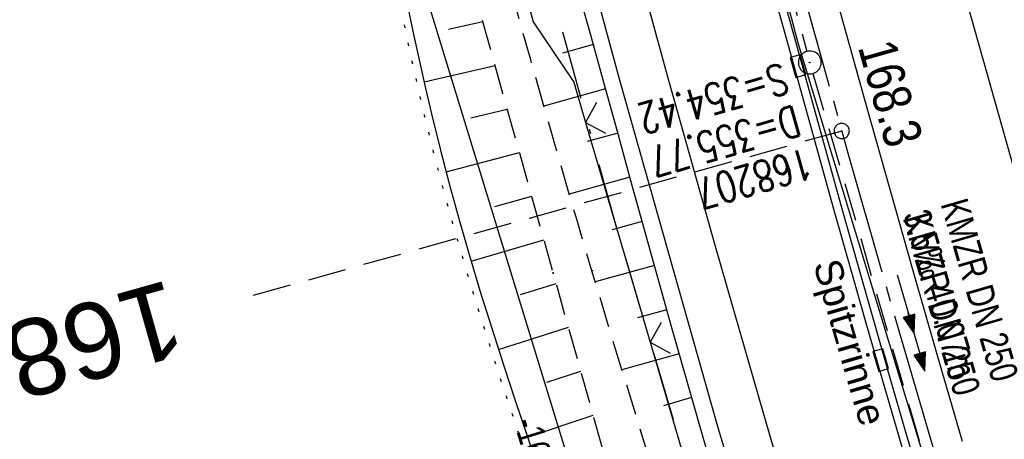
# Model space of a CAD drawing. Extents: x 508896 to 509497, y 457065 to 458031.
# Tile 25 of 45: x 509041 to 509106, y 457726 to 457753. Entities that reach past the tile are written whole.
import ezdxf
from ezdxf.enums import TextEntityAlignment as Align

# ---------------------------------------------------------------- set-up
doc = ezdxf.new("R2010")
doc.units = 0
doc.header["$LTSCALE"] = 10
doc.header["$MEASUREMENT"] = 0
for name, pattern in [('ACAD_ISO16W100', [73, 15, -6.5, 15, -6.5, 15, -7, 1, -7]), ('ACHSE', [5.5, 4, -0.5, 0.5, -0.5]), ('LT00', [0]), ('LT11', [0.3, 0.2, -0.1]), ('LT17', [0.15, 0.1, -0.05]), ('PUNKTX2_STR', [0.6, 0.1, -0.5]), ('STRICHLINIE2', [0.375, 0.25, -0.125])]:
    doc.linetypes.add(name, pattern=pattern)
doc.layers.get('0').update_dxf_attribs({"linetype": 'LT00'})
for name, color, linetype in [('--EK_FBR', 1, 'LT00'), ('--EK_Halt-Pfeil', 4, 'LT00'), ('--EK_Haltung', 7, 'STRICHLINIE2'), ('--EK_Haltung-Text', 140, 'LT00'), ('--EK_Schacht-Text', 5, 'LT00'), ('--EK_ST-93-1', 30, 'LT17'), ('--EL_DFK_AB_L', 21, 'LT00'), ('--EL_Halt-Pfeil', 4, 'LT00'), ('--EL_Haltung', 182, 'STRICHLINIE2'), ('--EL_Haltung-Text', 182, 'LT00'), ('--WASSER_GRENZE', 180, 'PUNKTX2_STR'), ('-AX-093', 35, 'ACHSE'), ('-ST-93-1', 250, 'LT00'), ('ABSTAND', 8, 'LT00'), ('BAB-KABEL', 220, 'ACAD_ISO16W100'), ('DFK_AB_L', 21, 'LT00'), ('RINNE_TEXT', 11, 'Continuous'), ('V113_AFBR_BAB', 250, 'LT00'), ('V113_BOESCH', 250, 'LT00'), ('V113_BOSCHUNG', 250, 'LT00'), ('V113_FELDWEG', 250, 'LT11'), ('V113_H_BORD', 8, 'LT00'), ('V113_KA_PRUF', 182, 'LT00'), ('V113_LD_MARK', 250, 'LT00'), ('V113_RINNE', 182, 'LT00'), ('V113_SINKK', 182, 'LT00'), ('V113_ZAUN', 40, 'LT00')]:
    doc.layers.add(name, color=color, linetype=linetype)
doc.styles.add('Arial', font='ARIAL.TTF')
doc.styles.add('Beschrift', font='ARIAL.TTF')
doc.styles.add('Haltungsbeschriftung', font='ARIAL.TTF', dxfattribs={"width": 0.75})
doc.styles.add('schachtbeschriftung', font='romans.shx', dxfattribs={"width": 0.75, "height": 2})
doc.styles.get("Standard").update_dxf_attribs({"font": 'ARIAL.TTF'})

# ---------------------------------------------------------------- blocks, each defined once
blk = doc.blocks.new('SYMB0003')
at = {"color": 0, "linetype": 'ByBlock'}
for p, q in [((-0.015712, 0), (0.010166, 0.012015)), ((0, -0.021257), (-0.015712, 0)), ((0.010166, 0.012015), (0, -0.021257))]:
    blk.add_line(p, q, dxfattribs=at)
for points in [[(-0.031395, 0.499013), (-0.093691, 0.491144), (-0.154509, 0.475528), (-0.21289, 0.452414), (-0.267913, 0.422164), (-0.318712, 0.385257), (-0.364484, 0.342274), (-0.404509, 0.293893), (-0.438154, 0.240877), (-0.464888, 0.184062), (-0.484292, 0.124345), (-0.496058, 0.062667), (-0.5, 0)], [(0.5, 0), (0.496057, 0.062667), (0.484292, 0.124345), (0.464888, 0.184062), (0.438153, 0.240877), (0.404509, 0.293893), (0.364484, 0.342274), (0.318712, 0.385257), (0.267913, 0.422164), (0.21289, 0.452414), (0.154509, 0.475528), (0.093691, 0.491144), (0.031395, 0.499013), (-0.031395, 0.499013)], [(-0.5, 0), (-0.496058, -0.062667), (-0.484292, -0.124345), (-0.464888, -0.184062), (-0.438154, -0.240877), (-0.404509, -0.293893), (-0.364485, -0.342274), (-0.318712, -0.385257), (-0.267914, -0.422164), (-0.21289, -0.452414), (-0.154509, -0.475529), (-0.093691, -0.491144), (-0.031395, -0.499014), (0.031395, -0.499014)], [(0.031395, -0.499014), (0.093691, -0.491144), (0.154509, -0.475529), (0.21289, -0.452414), (0.267914, -0.422164), (0.318712, -0.385257), (0.364485, -0.342274), (0.404509, -0.293893), (0.438154, -0.240877), (0.464889, -0.184062), (0.484292, -0.124345), (0.496058, -0.062667), (0.5, 0)]]:
    blk.add_lwpolyline(points, dxfattribs=at)
blk = doc.blocks.new('SYMB0011')
at = {"color": 0, "linetype": 'ByBlock'}
for p, q in [((0.5, 0), (-0.5, 0)), ((0, 0.5), (0, -0.5))]:
    blk.add_line(p, q, dxfattribs=at)
blk = doc.blocks.new('SYMB0024')
at = {"color": 0, "linetype": 'ByBlock'}
for p, q in [((-0.5, 0.5), (0, 0)), ((0, 0), (0.5, 0.5))]:
    blk.add_line(p, q, dxfattribs=at)
blk = doc.blocks.new('SYMB0652')
at = {"color": 0, "linetype": 'ByBlock'}
blk.add_lwpolyline([(-0.15, -0.075), (0.15, -0.075), (0.15, 0.075), (-0.15, 0.075), (-0.15, -0.075)], dxfattribs=at)
blk = doc.blocks.new('SYMB0070')
at = {"color": 0, "linetype": 'ByBlock'}
for p, q in [((-0.5, 0), (0.2, 0)), ((0.5, 0), (0.2, 0.1)), ((0.2, 0.1), (0.2, 0)), ((0.468, 0), (0.21, 0.086)), ((0.21, 0.086), (0.21, -0.086)), ((0.21, -0.086), (0.468, 0)), ((0.22, -0.072), (0.437, 0)), ((0.23, -0.058), (0.405, 0)), ((0.24, -0.045), (0.374, 0)), ((0.342, 0), (0.25, 0.031)), ((0.25, 0.031), (0.25, -0.031)), ((0.25, -0.031), (0.342, 0)), ((0.26, -0.017), (0.31, 0)), ((0.27, -0.003), (0.279, 0))]:
    blk.add_line(p, q, dxfattribs=at)
for points in [[(0.2, 0), (0.2, -0.1), (0.5, 0)], [(0.437, 0), (0.22, 0.072), (0.22, -0.072)], [(0.405, 0), (0.23, 0.058), (0.23, -0.058)], [(0.374, 0), (0.24, 0.045), (0.24, -0.045)], [(0.31, 0), (0.26, 0.017), (0.26, -0.017)], [(0.279, 0), (0.27, 0.003), (0.27, -0.003)]]:
    blk.add_lwpolyline(points, dxfattribs=at)
blk = doc.blocks.new('SYMB2')
at = {"color": 0, "linetype": 'ByBlock', "flags": 128}
for points in [[(-0.031395, 0.499013), (-0.093691, 0.491144), (-0.154509, 0.475528), (-0.21289, 0.452414), (-0.267913, 0.422164), (-0.318712, 0.385257), (-0.364484, 0.342274), (-0.404509, 0.293893), (-0.438154, 0.240877), (-0.464888, 0.184062), (-0.484292, 0.124345), (-0.496058, 0.062667), (-0.5, 0)], [(-0.5, 0), (-0.496058, -0.062667), (-0.484292, -0.124345), (-0.464888, -0.184062), (-0.438154, -0.240877), (-0.404509, -0.293893), (-0.364485, -0.342274), (-0.318712, -0.385257), (-0.267914, -0.422164), (-0.21289, -0.452414), (-0.154509, -0.475529), (-0.093691, -0.491144), (-0.031395, -0.499014), (0.031395, -0.499014)], [(0.5, 0), (0.496057, 0.062667), (0.484292, 0.124345), (0.464888, 0.184062), (0.438153, 0.240877), (0.404509, 0.293893), (0.364484, 0.342274), (0.318712, 0.385257), (0.267913, 0.422164), (0.21289, 0.452414), (0.154509, 0.475528), (0.093691, 0.491144), (0.031395, 0.499013), (-0.031395, 0.499013)], [(0.031395, -0.499014), (0.093691, -0.491144), (0.154509, -0.475529), (0.21289, -0.452414), (0.267914, -0.422164), (0.318712, -0.385257), (0.364485, -0.342274), (0.404509, -0.293893), (0.438154, -0.240877), (0.464889, -0.184062), (0.484292, -0.124345), (0.496058, -0.062667), (0.5, 0)]]:
    blk.add_lwpolyline(points, dxfattribs=at)

msp = doc.modelspace()

# ---------------------------------------------------------------- linework, layer by layer
at = {"layer": '--EK_FBR'}
msp.add_lwpolyline([(509093.657, 457704.002), (509086.933, 457726.568), (509080.559, 457749.081), (509074.608, 457770.998), (509068.782, 457793.524), (509062.994, 457817.153), (509057.11, 457842.371), (509053.614, 457857.897), (509049.251, 457878.459), (509044.777, 457900.436), (509040.408, 457923.488), (509036.279, 457946.653), (509032.268, 457970.926), (509030.876, 457980.072)], dxfattribs=at)
at = {"layer": '--EK_FBR', "linetype": 'LT11', "flags": 128}
for points in [[(508989.753, 457685.293), (508989.904, 457685.137), (508991.715, 457683.284), (508993.535, 457681.44), (508995.365, 457679.605), (508997.207, 457677.783), (508999.062, 457675.975), (509000.933, 457674.184), (509002.821, 457672.411), (509004.729, 457670.66), (509006.657, 457668.932), (509009.209, 457666.713), (509011.799, 457664.54), (509014.43, 457662.415), (509017.1, 457660.338), (509019.811, 457658.313), (509022.562, 457656.342), (509024.069, 457655.299), (509025.588, 457654.276), (509027.122, 457653.275), (509028.673, 457652.3), (509030.241, 457651.355), (509031.828, 457650.442), (509033.435, 457649.564), (509035.063, 457648.725), (509036.715, 457647.929), (509038.595, 457647.089), (509040.503, 457646.308), (509042.436, 457645.588), (509044.392, 457644.929), (509046.366, 457644.335), (509048.358, 457643.807), (509050.363, 457643.346), (509052.38, 457642.954), (509054.404, 457642.634), (509055.816, 457642.453), (509057.23, 457642.3), (509058.646, 457642.17), (509060.064, 457642.056), (509061.484, 457641.952), (509062.905, 457641.852), (509064.328, 457641.748), (509065.753, 457641.635), (509067.178, 457641.507), (509068.604, 457641.356), (509070.03, 457641.177), (509071.028, 457641.034), (509072.026, 457640.881), (509073.022, 457640.728), (509074.018, 457640.583), (509075.012, 457640.454), (509076.004, 457640.35), (509076.994, 457640.278), (509077.98, 457640.247), (509078.963, 457640.266), (509080.021, 457640.347), (509081.076, 457640.488), (509082.127, 457640.679), (509083.176, 457640.913), (509084.222, 457641.18), (509085.268, 457641.474), (509086.313, 457641.784), (509087.359, 457642.104), (509088.405, 457642.425), (509089.453, 457642.739), (509090.397, 457643.01), (509091.339, 457643.277), (509092.277, 457643.548), (509093.208, 457643.832), (509094.129, 457644.136), (509095.037, 457644.469), (509095.928, 457644.839), (509096.8, 457645.255), (509097.65, 457645.725), (509098.373, 457646.187), (509099.069, 457646.695), (509099.731, 457647.249), (509100.351, 457647.847), (509100.921, 457648.488), (509101.434, 457649.171), (509101.883, 457649.895), (509102.227, 457650.582), (509102.516, 457651.296), (509102.75, 457652.03), (509102.934, 457652.779), (509103.068, 457653.537), (509103.174, 457654.525), (509103.21, 457655.516), (509103.183, 457656.509), (509103.099, 457657.503), (509102.966, 457658.494), (509102.792, 457659.482), (509102.582, 457660.465), (509102.345, 457661.441), (509101.967, 457662.828), (509101.552, 457664.2), (509101.107, 457665.558), (509100.636, 457666.905), (509100.145, 457668.243), (509099.641, 457669.576), (509099.129, 457670.904), (509098.615, 457672.23), (509098.105, 457673.557), (509097.604, 457674.888), (509097.118, 457676.224), (509096.567, 457677.819), (509096.041, 457679.423), (509095.538, 457681.036), (509095.053, 457682.656), (509094.584, 457684.282), (509094.125, 457685.912), (509093.675, 457687.545), (509093.228, 457689.179), (509092.781, 457690.814), (509092.331, 457692.448), (509091.875, 457694.079), (509091.253, 457696.24), (509090.615, 457698.395), (509089.965, 457700.545), (509089.304, 457702.692), (509088.636, 457704.836), (509087.963, 457706.979), (509086.925, 457710.275), (509085.885, 457713.57), (509084.845, 457716.866), (509083.807, 457720.162), (509082.774, 457723.461), (509081.747, 457726.761), (509080.728, 457730.063), (509079.72, 457733.369), (509078.724, 457736.679), (509077.703, 457740.127), (509076.695, 457743.58), (509075.7, 457747.036), (509074.715, 457750.495), (509073.739, 457753.957), (509072.77, 457757.421), (509071.806, 457760.886), (509070.764, 457764.65), (509069.728, 457768.415), (509068.699, 457772.182), (509067.679, 457775.952), (509066.669, 457779.724), (509065.672, 457783.499), (509064.689, 457787.278), (509063.721, 457791.061), (509063.058, 457793.692), (509062.399, 457796.325), (509061.742, 457798.958), (509061.084, 457801.59), (509060.42, 457804.222), (509059.748, 457806.851), (509059.064, 457809.478), (509058.365, 457812.101), (509057.868, 457813.925), (509057.365, 457815.749), (509056.861, 457817.572), (509056.359, 457819.395), (509055.863, 457821.22), (509055.376, 457823.047), (509054.902, 457824.876), (509054.445, 457826.71), (509054.007, 457828.548), (509053.558, 457830.554), (509053.132, 457832.565), (509052.726, 457834.581), (509052.337, 457836.601), (509051.958, 457838.623), (509051.587, 457840.647), (509051.219, 457842.672), (509050.85, 457844.696), (509050.476, 457846.72), (509049.481, 457851.872), (509048.425, 457857.011), (509047.311, 457862.137), (509046.14, 457867.251), (509045.59, 457869.571), (509045.03, 457871.89), (509044.465, 457874.207), (509043.897, 457876.523), (509043.327, 457878.839), (509042.76, 457881.156), (509042.197, 457883.474), (509041.642, 457885.793), (509041.097, 457888.114), (509040.564, 457890.438), (509039.855, 457893.643), (509039.174, 457896.853), (509038.517, 457900.069), (509037.883, 457903.29), (509037.269, 457906.515), (509036.673, 457909.744), (509036.094, 457912.975), (509035.529, 457916.21), (509034.975, 457919.447), (509034.431, 457922.685), (509033.894, 457925.924), (509033.274, 457929.705), (509032.66, 457933.487), (509032.048, 457937.268), (509031.437, 457941.05), (509030.825, 457944.831), (509030.073, 457949.46), (509029.318, 457954.088), (509028.561, 457958.716), (509027.805, 457963.344), (509027.05, 457967.973), (509026.298, 457972.601), (509025.55, 457977.231), (509025.432, 457977.97)], [(508987.937, 457689.995), (508989.424, 457688.466), (508991.441, 457686.406), (508993.467, 457684.355), (508995.505, 457682.316), (508997.558, 457680.292), (508999.626, 457678.284), (509001.712, 457676.295), (509003.819, 457674.328), (509005.947, 457672.385), (509008.1, 457670.469), (509010.635, 457668.28), (509013.206, 457666.132), (509015.814, 457664.03), (509018.459, 457661.974), (509021.143, 457659.969), (509023.867, 457658.017), (509025.367, 457656.977), (509026.881, 457655.957), (509028.41, 457654.959), (509029.954, 457653.987), (509031.516, 457653.042), (509033.097, 457652.13), (509034.698, 457651.251), (509036.32, 457650.41), (509037.966, 457649.61), (509039.762, 457648.797), (509041.584, 457648.037), (509043.43, 457647.334), (509045.296, 457646.691), (509047.181, 457646.111), (509049.082, 457645.598), (509050.997, 457645.154), (509052.924, 457644.783), (509054.86, 457644.488), (509056.111, 457644.339), (509057.364, 457644.217), (509058.62, 457644.117), (509059.878, 457644.034), (509061.137, 457643.962), (509062.398, 457643.895), (509063.66, 457643.829), (509064.924, 457643.757), (509066.188, 457643.674), (509067.452, 457643.574), (509068.716, 457643.453), (509069.981, 457643.304), (509070.988, 457643.165), (509071.995, 457643.013), (509073, 457642.858), (509074.004, 457642.709), (509075.007, 457642.574), (509076.008, 457642.463), (509077.006, 457642.384), (509078.001, 457642.346), (509078.993, 457642.358), (509079.991, 457642.427), (509080.985, 457642.549), (509081.976, 457642.718), (509082.966, 457642.926), (509083.954, 457643.169), (509084.94, 457643.439), (509085.926, 457643.729), (509086.911, 457644.033), (509087.897, 457644.345), (509088.884, 457644.658), (509089.77, 457644.936), (509090.654, 457645.217), (509091.53, 457645.509), (509092.397, 457645.818), (509093.248, 457646.152), (509094.081, 457646.518), (509094.893, 457646.924), (509095.678, 457647.377), (509096.433, 457647.885), (509097.03, 457648.35), (509097.599, 457648.855), (509098.132, 457649.398), (509098.624, 457649.978), (509099.068, 457650.594), (509099.458, 457651.243), (509099.783, 457651.905), (509100.052, 457652.592), (509100.269, 457653.297), (509100.434, 457654.014), (509100.569, 457654.892), (509100.639, 457655.776), (509100.649, 457656.666), (509100.607, 457657.558), (509100.518, 457658.451), (509100.389, 457659.342), (509100.226, 457660.229), (509100.035, 457661.109), (509099.699, 457662.448), (509099.318, 457663.768), (509098.9, 457665.073), (509098.45, 457666.364), (509097.974, 457667.646), (509097.479, 457668.918), (509096.971, 457670.186), (509096.456, 457671.45), (509095.941, 457672.714), (509095.431, 457673.98), (509094.934, 457675.25), (509094.271, 457677.027), (509093.638, 457678.815), (509093.031, 457680.613), (509092.446, 457682.42), (509091.878, 457684.233), (509091.323, 457686.051), (509090.775, 457687.872), (509090.23, 457689.694), (509089.684, 457691.516), (509089.132, 457693.335), (509088.511, 457695.345), (509087.879, 457697.351), (509087.241, 457699.355), (509086.599, 457701.357), (509085.957, 457703.359), (509085.318, 457705.361), (509084.684, 457707.365), (509083.684, 457710.589), (509082.704, 457713.819), (509081.742, 457717.056), (509080.794, 457720.297), (509079.859, 457723.542), (509078.934, 457726.79), (509078.016, 457730.04), (509077.102, 457733.291), (509076.19, 457736.543), (509075.09, 457740.463), (509073.99, 457744.382), (509072.892, 457748.302), (509071.797, 457752.222), (509070.706, 457756.144), (509069.621, 457760.067), (509067.555, 457767.611), (509065.516, 457775.162), (509063.503, 457782.72), (509061.516, 457790.284), (509060.769, 457793.15), (509060.024, 457796.016), (509059.278, 457798.882), (509058.528, 457801.747), (509057.772, 457804.611), (509057.008, 457807.473), (509056.234, 457810.332), (509055.691, 457812.308), (509055.147, 457814.283), (509054.606, 457816.259), (509054.071, 457818.237), (509053.548, 457820.217), (509053.042, 457822.2), (509052.555, 457824.188), (509052.094, 457826.182), (509051.663, 457828.168), (509051.256, 457830.159), (509050.87, 457832.155), (509050.499, 457834.155), (509050.139, 457836.157), (509049.786, 457838.16), (509049.435, 457840.165), (509049.082, 457842.168), (509048.722, 457844.171), (509048.351, 457846.171), (509047.861, 457848.691), (509047.349, 457851.207), (509046.818, 457853.719), (509046.271, 457856.228), (509045.711, 457858.734), (509045.14, 457861.237), (509044.562, 457863.739), (509043.98, 457866.24), (509043.289, 457869.2), (509042.598, 457872.159), (509041.909, 457875.119), (509041.224, 457878.08), (509040.545, 457881.042), (509039.874, 457884.006), (509039.213, 457886.972), (509038.564, 457889.94), (509037.346, 457895.687), (509036.18, 457901.445), (509035.062, 457907.213), (509033.993, 457912.99), (509032.97, 457918.776), (509031.993, 457924.569), (509031.553, 457927.268), (509031.121, 457929.969), (509030.694, 457932.671), (509030.27, 457935.373), (509029.848, 457938.075), (509029.425, 457940.777), (509028.998, 457943.479), (509028.424, 457947.064), (509027.843, 457950.648), (509027.257, 457954.231), (509026.668, 457957.814), (509026.077, 457961.397), (509025.487, 457964.979), (509024.901, 457968.562), (509024.319, 457972.146), (509023.744, 457975.731), (509023.508, 457977.226)]]:
    msp.add_lwpolyline(points, dxfattribs=at)
at = {"layer": '--EK_FBR', "color": 2}
msp.add_lwpolyline([(509083.854, 457795.517), (509085.065, 457790.774), (509086.285, 457786.033), (509087.515, 457781.295), (509088.758, 457776.56), (509090.347, 457770.582), (509091.956, 457764.609), (509093.584, 457758.641), (509095.23, 457752.678), (509096.715, 457747.351), (509098.214, 457742.027), (509099.727, 457736.707), (509101.255, 457731.392), (509102.957, 457725.537)], dxfattribs=at)
at = {"layer": '--EK_Haltung'}
for p, q in [((509082.787, 457788.413), (509092.788, 457751.043)), ((509093.19, 457749.598), (509103.908, 457712.542))]:
    msp.add_line(p, q, dxfattribs=at)
at = {"layer": '--EK_ST-93-1', "ltscale": 2.5}
msp.add_line((509095.074, 457745.836), (509056.553, 457735.075), dxfattribs=at)
at = {"layer": '--EL_DFK_AB_L'}
msp.add_line((509053.87, 457800.382), (509101.521, 457644.777), dxfattribs=at)
at = {"layer": '--EL_Haltung'}
for p, q in [((509082.787, 457788.413), (509092.788, 457751.043)), ((509093.19, 457749.598), (509103.908, 457712.542))]:
    msp.add_line(p, q, dxfattribs=at)
at = {"layer": '--WASSER_GRENZE', "ltscale": 0.2, "flags": 128}
msp.add_lwpolyline([(509018.9, 457975.447), (509018.933, 457975.219), (509019.513, 457971.115), (509019.847, 457968.675), (509020.176, 457966.233), (509020.504, 457963.791), (509020.834, 457961.348), (509021.171, 457958.905), (509021.517, 457956.464), (509021.876, 457954.025), (509022.252, 457951.588), (509022.648, 457949.154), (509023.068, 457946.724), (509023.516, 457944.299), (509023.995, 457941.879), (509024.371, 457940.094), (509024.762, 457938.312), (509025.164, 457936.534), (509025.574, 457934.759), (509025.988, 457932.985), (509026.404, 457931.212), (509026.816, 457929.44), (509027.222, 457927.667), (509027.618, 457925.894), (509028.233, 457923.011), (509028.816, 457920.122), (509029.369, 457917.227), (509029.896, 457914.326), (509030.399, 457911.42), (509030.882, 457908.51), (509031.346, 457905.595), (509031.795, 457902.678), (509032.231, 457899.757), (509032.658, 457896.834), (509033.079, 457893.909), (509033.496, 457890.983), (509033.911, 457888.056), (509034.329, 457885.129), (509034.752, 457882.202), (509035.182, 457879.277), (509035.623, 457876.352), (509036.077, 457873.43), (509036.547, 457870.51), (509037.037, 457867.593), (509037.549, 457864.679), (509038.274, 457860.771), (509039.043, 457856.87), (509039.852, 457852.977), (509040.7, 457849.093), (509041.584, 457845.216), (509042.503, 457841.346), (509043.453, 457837.485), (509044.434, 457833.63), (509045.443, 457829.782), (509046.478, 457825.942), (509047.537, 457822.108), (509048.618, 457818.28), (509049.719, 457814.459), (509050.837, 457810.643), (509051.971, 457806.834), (509052.791, 457804.109), (509053.615, 457801.386), (509054.44, 457798.665), (509055.263, 457795.943), (509056.082, 457793.221), (509056.894, 457790.497), (509057.804, 457787.398), (509058.699, 457784.294), (509059.577, 457781.186), (509060.435, 457778.073), (509061.272, 457774.954), (509062.085, 457771.829), (509062.873, 457768.699), (509063.633, 457765.562), (509064.363, 457762.418), (509065.061, 457759.267), (509065.44, 457757.495), (509065.812, 457755.72), (509066.183, 457753.944), (509066.558, 457752.168), (509066.94, 457750.392), (509067.335, 457748.618), (509067.747, 457746.846), (509068.333, 457744.47), (509068.955, 457742.103), (509069.609, 457739.744), (509070.292, 457737.393), (509071, 457735.049), (509071.73, 457732.712), (509072.479, 457730.381), (509073.243, 457728.055), (509074.02, 457725.733), (509074.806, 457723.416), (509075.597, 457721.101), (509076.391, 457718.789), (509077.184, 457716.479), (509077.972, 457714.169), (509078.753, 457711.861), (509079.524, 457709.552), (509080.281, 457707.242), (509081.074, 457704.762), (509081.852, 457702.278), (509082.616, 457699.789), (509083.37, 457697.296), (509084.117, 457694.796), (509084.861, 457692.29), (509085.604, 457689.777), (509086.35, 457687.255), (509087.101, 457684.725), (509087.862, 457682.185), (509088.298, 457680.736), (509088.734, 457679.287), (509089.164, 457677.837), (509089.583, 457676.387), (509089.987, 457674.939), (509090.372, 457673.492), (509090.733, 457672.048), (509091.065, 457670.607), (509091.364, 457669.17), (509091.625, 457667.738), (509091.843, 457666.312), (509092.016, 457664.891), (509092.117, 457663.768), (509092.193, 457662.642), (509092.249, 457661.511), (509092.291, 457660.372), (509092.325, 457659.221), (509092.357, 457658.056), (509092.393, 457656.873), (509092.439, 457655.663), (509092.568, 457654.321), (509092.638, 457653.21), (509092.762, 457651.326), (509092.816, 457650.752), (509092.854, 457650.192), (509092.864, 457649.655), (509092.838, 457649.148), (509092.765, 457648.676), (509092.641, 457648.247), (509092.457, 457647.86), (509092.202, 457647.509), (509091.943, 457647.257), (509091.631, 457647.027), (509091.283, 457646.832), (509090.916, 457646.68), (509090.544, 457646.578), (509090.187, 457646.532), (509089.862, 457646.542), (509089.516, 457646.625), (509089.191, 457646.779), (509088.858, 457646.884), (509088.556, 457647.089), (509088.152, 457647.346), (509087.761, 457647.822), (509087.427, 457648.197), (509086.929, 457648.647), (509086.617, 457649.096), (509086.297, 457649.53), (509085.676, 457650.263), (509085.014, 457650.905), (509084.31, 457651.461), (509083.565, 457651.934), (509082.782, 457652.328), (509081.963, 457652.651), (509081.112, 457652.911), (509080.234, 457653.116), (509079.334, 457653.273), (509078.415, 457653.39), (509077.484, 457653.474), (509076.543, 457653.533), (509075.599, 457653.575), (509074.655, 457653.607), (509073.296, 457653.649), (509071.949, 457653.692), (509070.612, 457653.74), (509069.286, 457653.8), (509067.969, 457653.875), (509066.664, 457653.972), (509065.368, 457654.095), (509064.082, 457654.25), (509062.806, 457654.441), (509061.54, 457654.673), (509060.284, 457654.953), (509058.805, 457655.351), (509057.34, 457655.817), (509055.89, 457656.347), (509054.454, 457656.937), (509053.033, 457657.583), (509051.628, 457658.279), (509050.24, 457659.022), (509048.867, 457659.806), (509047.512, 457660.628), (509046.174, 457661.482), (509044.854, 457662.365), (509043.553, 457663.272), (509042.27, 457664.198), (509040.789, 457665.303), (509039.331, 457666.426), (509037.893, 457667.563), (509036.471, 457668.712), (509035.06, 457669.87), (509033.659, 457671.033), (509032.263, 457672.199), (509030.868, 457673.365), (509029.472, 457674.528), (509028.071, 457675.684), (509025.277, 457677.944), (509022.45, 457680.171), (509019.591, 457682.364), (509016.702, 457684.527), (509013.783, 457686.66), (509010.836, 457688.765), (509007.862, 457690.844), (509006.16, 457692.015), (509004.453, 457693.181), (509002.744, 457694.345), (509001.035, 457695.511), (508999.33, 457696.681), (508997.633, 457697.858), (508995.945, 457699.046), (508994.27, 457700.247), (508992.611, 457701.465), (508990.97, 457702.703), (508989.352, 457703.964), (508987.759, 457705.251), (508986.194, 457706.567), (508984.66, 457707.916), (508983.161, 457709.299), (508981.698, 457710.722), (508980.276, 457712.185), (508979.234, 457713.314), (508978.7, 457713.916)], dxfattribs=at)
at = {"layer": '-AX-093', "ltscale": 0.2}
msp.add_lwpolyline([(509043.273, 457984.858), (509044.222, 457978.663), (509046.216, 457966.188), (509048.288, 457953.726), (509050.439, 457941.277), (509052.669, 457928.842), (509054.977, 457916.422), (509057.364, 457904.016), (509059.83, 457891.626), (509062.374, 457879.251), (509064.996, 457866.893), (509067.697, 457854.552), (509070.475, 457842.228), (509073.332, 457829.922), (509076.266, 457817.634), (509079.279, 457805.365), (509082.369, 457793.116), (509085.536, 457780.886), (509088.781, 457768.676), (509092.103, 457756.488), (509095.502, 457744.32), (509098.978, 457732.175), (509102.531, 457720.051)], dxfattribs=at)
at = {"layer": 'BAB-KABEL', "ltscale": 0.03, "flags": 128}
msp.add_lwpolyline([(509027.439, 457978.744), (509029.992, 457962.287), (509036.078, 457925.561), (509042.53, 457891.088), (509050.199, 457856.608), (509058.308, 457823.548), (509063.573, 457801.983), (509070.716, 457774.03), (509076.001, 457755.232), (509080.344, 457739.422), (509090.908, 457703.838), (509097.734, 457681.362), (509107.502, 457647.716), (509111.875, 457634.115), (509120.021, 457610.435), (509126.819, 457590.343), (509133.907, 457568.294), (509141.674, 457548.685), (509152.536, 457521.068), (509161.517, 457500.799), (509168.375, 457485.506), (509176.765, 457466.898), (509181.801, 457454.992), (509189.699, 457436.662), (509196.246, 457421.569), (509205.148, 457401.069), (509215.566, 457378.886), (509222.29, 457363.753), (509225.647, 457356.877), (509234.558, 457339.558), (509240.768, 457328.992), (509247.494, 457315.697), (509253.706, 457303.621), (509259.411, 457292.888), (509271.508, 457267.522), (509283.446, 457244.117), (509295.196, 457221.979), (509305.267, 457201.686), (509314.935, 457182.403), (509327.66, 457157.094), (509343.187, 457126.022), (509350.453, 457111.908)], dxfattribs=at)
at = {"layer": 'DFK_AB_L'}
msp.add_line((509053.87, 457800.382), (509101.521, 457644.777), dxfattribs=at)
at = {"layer": 'V113_AFBR_BAB'}
msp.add_lwpolyline([(509093.657, 457704.002), (509086.933, 457726.568), (509080.559, 457749.081), (509074.608, 457770.998), (509068.782, 457793.524), (509062.994, 457817.153), (509057.11, 457842.371), (509053.614, 457857.897), (509049.251, 457878.459), (509044.777, 457900.436), (509040.408, 457923.488), (509036.279, 457946.653), (509032.268, 457970.926), (509030.876, 457980.072)], dxfattribs=at)
at = {"layer": 'V113_AFBR_BAB', "color": 0}
msp.add_lwpolyline([(509083.854, 457795.517), (509085.065, 457790.774), (509086.285, 457786.033), (509087.515, 457781.295), (509088.758, 457776.56), (509090.347, 457770.582), (509091.956, 457764.609), (509093.584, 457758.641), (509095.23, 457752.678), (509096.715, 457747.351), (509098.214, 457742.027), (509099.727, 457736.707), (509101.255, 457731.392), (509102.957, 457725.537)], dxfattribs=at)
at = {"layer": 'V113_BOESCH'}
for points in [[(509086.875, 457722.749), (509085.776, 457726.534), (509084.859, 457729.739), (509083.953, 457732.947), (509083.054, 457736.157), (509082.162, 457739.368), (509081.273, 457742.581), (509080.386, 457745.795), (509079.499, 457749.008), (509078.641, 457752.107), (509077.783, 457755.207), (509076.925, 457758.306), (509076.07, 457761.406), (509075.22, 457764.507), (509074.375, 457767.61), (509073.538, 457770.715), (509072.533, 457774.491), (509071.539, 457778.269), (509070.556, 457782.051), (509069.58, 457785.835), (509068.61, 457789.62), (509067.645, 457793.406), (509066.639, 457797.364)], [(509066.653, 457754.043), (509067.027, 457752.268), (509067.409, 457750.495), (509067.803, 457748.724), (509068.213, 457746.958), (509068.798, 457744.589), (509069.418, 457742.228), (509070.071, 457739.875), (509070.752, 457737.529), (509071.458, 457735.19), (509072.187, 457732.857), (509072.935, 457730.529), (509073.699, 457728.206), (509074.475, 457725.887), (509075.26, 457723.57)]]:
    msp.add_lwpolyline(points, dxfattribs=at)
at = {"layer": 'V113_BOSCHUNG'}
for p, q in [((509069.33, 457752.508), (509071.58, 457752.999)), ((509078.813, 457751.489), (509076.783, 457750.924)), ((509067.727, 457749.059), (509072.379, 457750.134)), ((509079.612, 457748.598), (509075.575, 457747.474)), ((509070.799, 457746.691), (509073.18, 457747.273)), ((509080.411, 457745.706), (509078.407, 457745.148)), ((509069.169, 457743.163), (509073.979, 457744.423)), ((509081.209, 457742.814), (509077.239, 457741.709)), ((509072.374, 457740.902), (509074.778, 457741.574)), ((509082.008, 457739.922), (509080.047, 457739.376)), ((509070.817, 457737.311), (509075.578, 457738.724)), ((509082.811, 457737.032), (509078.941, 457735.955)), ((509074.04, 457735.138), (509076.38, 457735.864)), ((509083.617, 457734.142), (509081.712, 457733.612)), ((509072.611, 457731.533), (509077.185, 457732.993)), ((509084.427, 457731.263), (509080.685, 457730.203)), ((509075.77, 457729.392), (509077.993, 457730.122)), ((509085.245, 457728.386), (509083.408, 457727.856)), ((509074.502, 457725.807), (509078.806, 457727.241))]:
    msp.add_line(p, q, dxfattribs=at)
at = {"layer": 'V113_FELDWEG', "flags": 128}
for points in [[(508989.753, 457685.293), (508989.904, 457685.137), (508991.715, 457683.284), (508993.535, 457681.44), (508995.365, 457679.605), (508997.207, 457677.783), (508999.062, 457675.975), (509000.933, 457674.184), (509002.821, 457672.411), (509004.729, 457670.66), (509006.657, 457668.932), (509009.209, 457666.713), (509011.799, 457664.54), (509014.43, 457662.415), (509017.1, 457660.338), (509019.811, 457658.313), (509022.562, 457656.342), (509024.069, 457655.299), (509025.588, 457654.276), (509027.122, 457653.275), (509028.673, 457652.3), (509030.241, 457651.355), (509031.828, 457650.442), (509033.435, 457649.564), (509035.063, 457648.725), (509036.715, 457647.929), (509038.595, 457647.089), (509040.503, 457646.308), (509042.436, 457645.588), (509044.392, 457644.929), (509046.366, 457644.335), (509048.358, 457643.807), (509050.363, 457643.346), (509052.38, 457642.954), (509054.404, 457642.634), (509055.816, 457642.453), (509057.23, 457642.3), (509058.646, 457642.17), (509060.064, 457642.056), (509061.484, 457641.952), (509062.905, 457641.852), (509064.328, 457641.748), (509065.753, 457641.635), (509067.178, 457641.507), (509068.604, 457641.356), (509070.03, 457641.177), (509071.028, 457641.034), (509072.026, 457640.881), (509073.022, 457640.728), (509074.018, 457640.583), (509075.012, 457640.454), (509076.004, 457640.35), (509076.994, 457640.278), (509077.98, 457640.247), (509078.963, 457640.266), (509080.021, 457640.347), (509081.076, 457640.488), (509082.127, 457640.679), (509083.176, 457640.913), (509084.222, 457641.18), (509085.268, 457641.474), (509086.313, 457641.784), (509087.359, 457642.104), (509088.405, 457642.425), (509089.453, 457642.739), (509090.397, 457643.01), (509091.339, 457643.277), (509092.277, 457643.548), (509093.208, 457643.832), (509094.129, 457644.136), (509095.037, 457644.469), (509095.928, 457644.839), (509096.8, 457645.255), (509097.65, 457645.725), (509098.373, 457646.187), (509099.069, 457646.695), (509099.731, 457647.249), (509100.351, 457647.847), (509100.921, 457648.488), (509101.434, 457649.171), (509101.883, 457649.895), (509102.227, 457650.582), (509102.516, 457651.296), (509102.75, 457652.03), (509102.934, 457652.779), (509103.068, 457653.537), (509103.174, 457654.525), (509103.21, 457655.516), (509103.183, 457656.509), (509103.099, 457657.503), (509102.966, 457658.494), (509102.792, 457659.482), (509102.582, 457660.465), (509102.345, 457661.441), (509101.967, 457662.828), (509101.552, 457664.2), (509101.107, 457665.558), (509100.636, 457666.905), (509100.145, 457668.243), (509099.641, 457669.576), (509099.129, 457670.904), (509098.615, 457672.23), (509098.105, 457673.557), (509097.604, 457674.888), (509097.118, 457676.224), (509096.567, 457677.819), (509096.041, 457679.423), (509095.538, 457681.036), (509095.053, 457682.656), (509094.584, 457684.282), (509094.125, 457685.912), (509093.675, 457687.545), (509093.228, 457689.179), (509092.781, 457690.814), (509092.331, 457692.448), (509091.875, 457694.079), (509091.253, 457696.24), (509090.615, 457698.395), (509089.965, 457700.545), (509089.304, 457702.692), (509088.636, 457704.836), (509087.963, 457706.979), (509086.925, 457710.275), (509085.885, 457713.57), (509084.845, 457716.866), (509083.807, 457720.162), (509082.774, 457723.461), (509081.747, 457726.761), (509080.728, 457730.063), (509079.72, 457733.369), (509078.724, 457736.679), (509077.703, 457740.127), (509076.695, 457743.58), (509075.7, 457747.036), (509074.715, 457750.495), (509073.739, 457753.957), (509072.77, 457757.421), (509071.806, 457760.886), (509070.764, 457764.65), (509069.728, 457768.415), (509068.699, 457772.182), (509067.679, 457775.952), (509066.669, 457779.724), (509065.672, 457783.499), (509064.689, 457787.278), (509063.721, 457791.061), (509063.058, 457793.692), (509062.399, 457796.325), (509061.742, 457798.958), (509061.084, 457801.59), (509060.42, 457804.222), (509059.748, 457806.851), (509059.064, 457809.478), (509058.365, 457812.101), (509057.868, 457813.925), (509057.365, 457815.749), (509056.861, 457817.572), (509056.359, 457819.395), (509055.863, 457821.22), (509055.376, 457823.047), (509054.902, 457824.876), (509054.445, 457826.71), (509054.007, 457828.548), (509053.558, 457830.554), (509053.132, 457832.565), (509052.726, 457834.581), (509052.337, 457836.601), (509051.958, 457838.623), (509051.587, 457840.647), (509051.219, 457842.672), (509050.85, 457844.696), (509050.476, 457846.72), (509049.481, 457851.872), (509048.425, 457857.011), (509047.311, 457862.137), (509046.14, 457867.251), (509045.59, 457869.571), (509045.03, 457871.89), (509044.465, 457874.207), (509043.897, 457876.523), (509043.327, 457878.839), (509042.76, 457881.156), (509042.197, 457883.474), (509041.642, 457885.793), (509041.097, 457888.114), (509040.564, 457890.438), (509039.855, 457893.643), (509039.174, 457896.853), (509038.517, 457900.069), (509037.883, 457903.29), (509037.269, 457906.515), (509036.673, 457909.744), (509036.094, 457912.975), (509035.529, 457916.21), (509034.975, 457919.447), (509034.431, 457922.685), (509033.894, 457925.924), (509033.274, 457929.705), (509032.66, 457933.487), (509032.048, 457937.268), (509031.437, 457941.05), (509030.825, 457944.831), (509030.073, 457949.46), (509029.318, 457954.088), (509028.561, 457958.716), (509027.805, 457963.344), (509027.05, 457967.973), (509026.298, 457972.601), (509025.55, 457977.231), (509025.432, 457977.97)], [(508987.937, 457689.995), (508989.424, 457688.466), (508991.441, 457686.406), (508993.467, 457684.355), (508995.505, 457682.316), (508997.558, 457680.292), (508999.626, 457678.284), (509001.712, 457676.295), (509003.819, 457674.328), (509005.947, 457672.385), (509008.1, 457670.469), (509010.635, 457668.28), (509013.206, 457666.132), (509015.814, 457664.03), (509018.459, 457661.974), (509021.143, 457659.969), (509023.867, 457658.017), (509025.367, 457656.977), (509026.881, 457655.957), (509028.41, 457654.959), (509029.954, 457653.987), (509031.516, 457653.042), (509033.097, 457652.13), (509034.698, 457651.251), (509036.32, 457650.41), (509037.966, 457649.61), (509039.762, 457648.797), (509041.584, 457648.037), (509043.43, 457647.334), (509045.296, 457646.691), (509047.181, 457646.111), (509049.082, 457645.598), (509050.997, 457645.154), (509052.924, 457644.783), (509054.86, 457644.488), (509056.111, 457644.339), (509057.364, 457644.217), (509058.62, 457644.117), (509059.878, 457644.034), (509061.137, 457643.962), (509062.398, 457643.895), (509063.66, 457643.829), (509064.924, 457643.757), (509066.188, 457643.674), (509067.452, 457643.574), (509068.716, 457643.453), (509069.981, 457643.304), (509070.988, 457643.165), (509071.995, 457643.013), (509073, 457642.858), (509074.004, 457642.709), (509075.007, 457642.574), (509076.008, 457642.463), (509077.006, 457642.384), (509078.001, 457642.346), (509078.993, 457642.358), (509079.991, 457642.427), (509080.985, 457642.549), (509081.976, 457642.718), (509082.966, 457642.926), (509083.954, 457643.169), (509084.94, 457643.439), (509085.926, 457643.729), (509086.911, 457644.033), (509087.897, 457644.345), (509088.884, 457644.658), (509089.77, 457644.936), (509090.654, 457645.217), (509091.53, 457645.509), (509092.397, 457645.818), (509093.248, 457646.152), (509094.081, 457646.518), (509094.893, 457646.924), (509095.678, 457647.377), (509096.433, 457647.885), (509097.03, 457648.35), (509097.599, 457648.855), (509098.132, 457649.398), (509098.624, 457649.978), (509099.068, 457650.594), (509099.458, 457651.243), (509099.783, 457651.905), (509100.052, 457652.592), (509100.269, 457653.297), (509100.434, 457654.014), (509100.569, 457654.892), (509100.639, 457655.776), (509100.649, 457656.666), (509100.607, 457657.558), (509100.518, 457658.451), (509100.389, 457659.342), (509100.226, 457660.229), (509100.035, 457661.109), (509099.699, 457662.448), (509099.318, 457663.768), (509098.9, 457665.073), (509098.45, 457666.364), (509097.974, 457667.646), (509097.479, 457668.918), (509096.971, 457670.186), (509096.456, 457671.45), (509095.941, 457672.714), (509095.431, 457673.98), (509094.934, 457675.25), (509094.271, 457677.027), (509093.638, 457678.815), (509093.031, 457680.613), (509092.446, 457682.42), (509091.878, 457684.233), (509091.323, 457686.051), (509090.775, 457687.872), (509090.23, 457689.694), (509089.684, 457691.516), (509089.132, 457693.335), (509088.511, 457695.345), (509087.879, 457697.351), (509087.241, 457699.355), (509086.599, 457701.357), (509085.957, 457703.359), (509085.318, 457705.361), (509084.684, 457707.365), (509083.684, 457710.589), (509082.704, 457713.819), (509081.742, 457717.056), (509080.794, 457720.297), (509079.859, 457723.542), (509078.934, 457726.79), (509078.016, 457730.04), (509077.102, 457733.291), (509076.19, 457736.543), (509075.09, 457740.463), (509073.99, 457744.382), (509072.892, 457748.302), (509071.797, 457752.222), (509070.706, 457756.144), (509069.621, 457760.067), (509067.555, 457767.611), (509065.516, 457775.162), (509063.503, 457782.72), (509061.516, 457790.284), (509060.769, 457793.15), (509060.024, 457796.016), (509059.278, 457798.882), (509058.528, 457801.747), (509057.772, 457804.611), (509057.008, 457807.473), (509056.234, 457810.332), (509055.691, 457812.308), (509055.147, 457814.283), (509054.606, 457816.259), (509054.071, 457818.237), (509053.548, 457820.217), (509053.042, 457822.2), (509052.555, 457824.188), (509052.094, 457826.182), (509051.663, 457828.168), (509051.256, 457830.159), (509050.87, 457832.155), (509050.499, 457834.155), (509050.139, 457836.157), (509049.786, 457838.16), (509049.435, 457840.165), (509049.082, 457842.168), (509048.722, 457844.171), (509048.351, 457846.171), (509047.861, 457848.691), (509047.349, 457851.207), (509046.818, 457853.719), (509046.271, 457856.228), (509045.711, 457858.734), (509045.14, 457861.237), (509044.562, 457863.739), (509043.98, 457866.24), (509043.289, 457869.2), (509042.598, 457872.159), (509041.909, 457875.119), (509041.224, 457878.08), (509040.545, 457881.042), (509039.874, 457884.006), (509039.213, 457886.972), (509038.564, 457889.94), (509037.346, 457895.687), (509036.18, 457901.445), (509035.062, 457907.213), (509033.993, 457912.99), (509032.97, 457918.776), (509031.993, 457924.569), (509031.553, 457927.268), (509031.121, 457929.969), (509030.694, 457932.671), (509030.27, 457935.373), (509029.848, 457938.075), (509029.425, 457940.777), (509028.998, 457943.479), (509028.424, 457947.064), (509027.843, 457950.648), (509027.257, 457954.231), (509026.668, 457957.814), (509026.077, 457961.397), (509025.487, 457964.979), (509024.901, 457968.562), (509024.319, 457972.146), (509023.744, 457975.731), (509023.508, 457977.226)]]:
    msp.add_lwpolyline(points, dxfattribs=at)
at = {"layer": 'V113_H_BORD'}
msp.add_lwpolyline([(509042.253, 457984.465), (509051.959, 457925.916), (509063.647, 457867.236), (509080.341, 457796.2), (509092.218, 457751.548), (509119.942, 457660.357), (509144.412, 457590.771), (509169.438, 457526.599), (509196.658, 457462.522), (509226.846, 457396.406), (509237.291, 457374.302), (509273.52, 457300.185), (509300.023, 457247.768), (509301.774, 457242.872), (509307.307, 457232.156), (509330.363, 457187.458), (509366.292, 457118.024)], dxfattribs=at)
at = {"layer": 'V113_LD_MARK'}
for points in [[(509052.92, 457988.583), (509054.901, 457975.837), (509056.989, 457962.966), (509059.193, 457949.934), (509061.485, 457936.917), (509063.864, 457923.916), (509066.33, 457910.931), (509068.884, 457897.963), (509071.523, 457885.012), (509074.249, 457872.079), (509077.061, 457859.164), (509079.958, 457846.269), (509082.987, 457833.196), (509086.103, 457820.144), (509089.307, 457807.113), (509092.598, 457794.104), (509095.977, 457781.117), (509099.442, 457768.154), (509102.995, 457755.213), (509106.618, 457742.355), (509110.326, 457729.521), (509114.121, 457716.712)], [(509033.755, 457981.183), (509035.709, 457968.802), (509037.796, 457956.119), (509039.963, 457943.449), (509042.212, 457930.794), (509044.542, 457918.152), (509046.952, 457905.526), (509049.442, 457892.915), (509052.011, 457880.319), (509054.66, 457867.741), (509057.388, 457855.179), (509060.194, 457842.635), (509063.079, 457830.109), (509066.041, 457817.601), (509068.802, 457806.244), (509071.628, 457794.903), (509074.518, 457783.579), (509077.475, 457772.273), (509080.497, 457760.984), (509083.586, 457749.714), (509086.742, 457738.462), (509089.966, 457727.23), (509093.258, 457716.017)]]:
    msp.add_lwpolyline(points, dxfattribs=at)
at = {"layer": 'V113_RINNE'}
for points in [[(509079.697, 457796.015), (509081.153, 457790.317), (509082.624, 457784.623), (509084.113, 457778.933), (509085.62, 457773.249), (509086.795, 457768.87), (509087.981, 457764.494), (509089.176, 457760.121), (509090.377, 457755.749), (509091.584, 457751.379), (509092.588, 457747.756), (509093.596, 457744.134), (509094.609, 457740.513), (509095.629, 457736.895), (509096.658, 457733.278), (509097.696, 457729.665), (509098.808, 457725.841), (509099.93, 457722.02)], [(509100.445, 457722.153), (509099.321, 457725.981), (509098.209, 457729.813), (509097.173, 457733.425), (509096.146, 457737.04), (509095.127, 457740.657), (509094.114, 457744.276), (509093.107, 457747.896), (509092.103, 457751.517), (509091.098, 457755.151), (509090.096, 457758.785), (509089.099, 457762.421), (509088.107, 457766.058), (509087.122, 457769.698), (509086.145, 457773.339), (509084.937, 457777.895), (509083.742, 457782.455), (509082.559, 457787.017), (509081.387, 457791.583), (509080.224, 457796.151)]]:
    msp.add_lwpolyline(points, dxfattribs=at)
at = {"layer": 'V113_ZAUN'}
for p, q in [((509074.28, 457755.11), (509074.883, 457752.981)), ((509078.306, 457746.398), (509082.537, 457732.007)), ((509082.537, 457732.007), (509086.767, 457717.616))]:
    msp.add_line(p, q, dxfattribs=at)
msp.add_lwpolyline([(509074.883, 457752.981), (509077.534, 457749.024), (509078.306, 457746.398)], dxfattribs=at)

# ---------------------------------------------------------------- block references
at = {"layer": '--EK_Halt-Pfeil', "xscale": 3.999999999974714, "yscale": 4, "zscale": 4, "rotation": 286.1325200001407}
msp.add_blockref('SYMB0070', (509099.956, 457732.04), dxfattribs=at)
at = {"layer": '--EL_Halt-Pfeil', "xscale": 3.999999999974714, "yscale": 4, "zscale": 4, "rotation": 286.1325200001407}
msp.add_blockref('SYMB0070', (509099.263, 457734.504), dxfattribs=at)
at = {"layer": '-ST-93-1', "rotation": 274.1956499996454}
msp.add_blockref('SYMB2', (509095.074, 457745.836), dxfattribs=at)
at = {"layer": 'V113_FELDWEG', "xscale": 0.1000000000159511, "yscale": 0.09999999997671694, "zscale": 0.1, "rotation": 291.1131099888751}
for p in [(509076.19, 457736.543), (509078.724, 457736.679)]:
    msp.add_blockref('SYMB0011', p, dxfattribs=at)
at = {"layer": 'V113_KA_PRUF', "xscale": 1.499999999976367, "yscale": 1.5, "zscale": 1.5, "rotation": 291.1131099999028}
msp.add_blockref('SYMB0003', (509092.982, 457750.319), dxfattribs=at)
at = {"layer": 'V113_SINKK', "yscale": 4.5, "zscale": 4.5}
for p, xscale, rotation in [((509092.214, 457750.087), 4.500000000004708, 285.5502247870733), ((509097.631, 457730.844), 4.500000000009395, 286.1867808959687)]:
    msp.add_blockref('SYMB0652', p, dxfattribs=dict(at, xscale=xscale, rotation=rotation))
at = {"layer": 'V113_ZAUN', "xscale": 2.099999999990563, "yscale": 2.099999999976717, "zscale": 2.1, "rotation": 286.3831500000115}
for p in [(509078.306, 457746.398), (509082.537, 457732.007)]:
    msp.add_blockref('SYMB0024', p, dxfattribs=at)

# ---------------------------------------------------------------- texts
at = {"layer": '--EK_Haltung-Text', "style": 'Haltungsbeschriftung', "width": 0.75}
for s, p in [('KMZR DN 250', (509101.538, 457741.069)), ('3.5‰ 40.07m', (509099.078, 457740.358))]:
    msp.add_text(s, height=1.8, rotation=-73.86748, dxfattribs=at).set_placement(p)
at = {"layer": '--EK_Schacht-Text', "style": 'schachtbeschriftung', "width": 0.75}
for s, p in [('S=354.42', (509091.187, 457750.3)), ('D=355.77', (509091.987, 457747.533)), ('168207', (509092.787, 457744.766))]:
    msp.add_text(s, height=2, rotation=-163.86748, dxfattribs=at).set_placement(p)
at = {"layer": '--EK_ST-93-1', "style": 'Beschrift'}
msp.add_text('168,300', height=5, rotation=-164.25642, dxfattribs=at).set_placement((509051.738, 457733.726), align=Align.MIDDLE_LEFT)
at = {"layer": '--EL_Haltung-Text', "style": 'Haltungsbeschriftung', "width": 0.75}
msp.add_text('KMZR DN 250', height=1.8, rotation=-73.86748, dxfattribs=at).set_placement((509099.054, 457740.152))
at = {"layer": '-ST-93-1', "style": 'Beschrift', "width": 0.8}
msp.add_text('  168.3', height=2.5, rotation=-74.25443, dxfattribs=at).set_placement((509095.701, 457752.824))
at = {"layer": 'ABSTAND', "width": 0.75}
msp.add_text(' -164.24-', height=1.8, rotation=-72.97385, dxfattribs=at).set_placement((509073.426, 457727.297))
at = {"layer": 'RINNE_TEXT', "insert": (509094.93, 457737.63), "char_height": 1.8, "attachment_point": 1, "rotation": 286.18678, "style": 'Arial'}
msp.add_mtext('Spitzrinne', dxfattribs=at)

doc.saveas('drawing.dxf')
